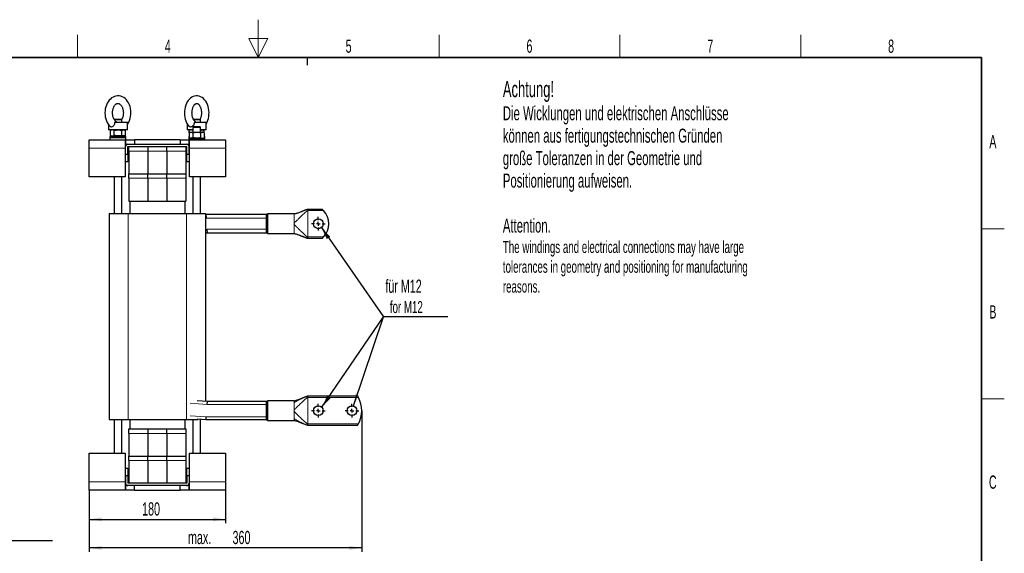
# Model space of a CAD drawing. Header units: millimetres. Extents: x 5 to 418, y 2 to 292.
# Tile 21 of 21: x 154 to 414, y 151 to 292. Entities that reach past the tile are written whole.
import ezdxf

# ---------------------------------------------------------------- set-up
doc = ezdxf.new("R2010")
doc.units = ezdxf.units.MM
doc.layers.add('SLD-0', color=7, linetype='Continuous')
doc.styles.add('SLDTEXTSTYLE0', font='TXT', dxfattribs={"width": 0.605})
doc.dimstyles.new('SLDDIMSTYLE1', dxfattribs={"dimtxt": 3.5, "dimasz": 3.302, "dimexe": 0, "dimexo": 0.0625, "dimgap": 0.875, "dimtad": 1, "dimlfac": 5, "dimrnd": 1e-09, "dimzin": 12, "dimdsep": 46, "dimtxsty": 'SLDTEXTSTYLE0', "dimsah": 1, "dimcen": 0.09, "dimadec": 0, "dimazin": 3, "dimtfac": 1, "dimtofl": 0, "dimtmove": 0, "dimatfit": 3, "dimfxl": 1, "dimfrac": 2, "dimtolj": 1, "dimtzin": 12, "dimarcsym": 0})
doc.dimstyles.new('SLDDIMSTYLE4', dxfattribs={"dimtxt": 0.18, "dimasz": 3.302, "dimexe": 0, "dimexo": 0.0625, "dimgap": 0, "dimtad": 0, "dimtih": 1, "dimtoh": 1, "dimdec": 0, "dimrnd": 1e-09, "dimzin": 0, "dimdsep": 46, "dimtxsty": 'Standard', "dimsah": 1, "dimcen": 0.09, "dimadec": 0, "dimazin": 0, "dimtfac": 3.302, "dimtdec": 0, "dimtofl": 0, "dimtmove": 0, "dimatfit": 3, "dimfxl": 1, "dimfrac": 2, "dimtolj": 1, "dimtzin": 0, "dimarcsym": 0})

# ---------------------------------------------------------------- blocks, each defined once
blk = doc.blocks.new('SW_NOTE_0')
at = {"layer": 'SLD-0', "color": 0}
blk.add_line((30.24, 0), (0, 0), dxfattribs=at)
at = {"layer": 'SLD-0', "color": 0, "attachment_point": 1, "style": 'SLDTEXTSTYLE0'}
for s, insert, char_height in [('M10 Erdung', (0.4, 9.83), 3.5), ('protective earth', (1.59, 4.16), 3.175)]:
    blk.add_mtext(s, dxfattribs=dict(at, insert=insert, char_height=char_height))
blk = doc.blocks.new('_D_4')
at = {"layer": 'SLD-0'}
for p, q in [((172.33, 168.14), (172.33, 159.41)), ((208.33, 168.14), (208.33, 159.41)), ((172.33, 160.41), (208.33, 160.41))]:
    blk.add_line(p, q, dxfattribs=at)
for points in [[(172.33, 160.41), (175.64, 159.91), (175.64, 160.92)], [(208.33, 160.41), (205.03, 160.92), (205.03, 159.91)]]:
    blk.add_solid(points, dxfattribs=at)
at = {"layer": 'SLD-0', "insert": (186.32, 164.92), "char_height": 3.5, "attachment_point": 1, "style": 'SLDTEXTSTYLE0'}
blk.add_mtext('180', dxfattribs=at)
blk = doc.blocks.new('_D_5')
at = {"layer": 'SLD-0', "color": 7}
for p, q in [((244.33, 189.14), (244.33, 151.86)), ((172.33, 168.14), (172.33, 151.86)), ((244.33, 152.86), (172.33, 152.86))]:
    blk.add_line(p, q, dxfattribs=at)
for points in [[(172.33, 152.86), (175.64, 152.35), (175.64, 153.37)], [(244.33, 152.86), (241.03, 153.37), (241.03, 152.35)]]:
    blk.add_solid(points, dxfattribs=at)
at = {"layer": 'SLD-0', "color": 7, "char_height": 3.5, "attachment_point": 1, "style": 'SLDTEXTSTYLE0'}
for s, insert in [('max.', (198.44, 157.37)), ('360', (210.2, 157.37))]:
    blk.add_mtext(s, dxfattribs=dict(at, insert=insert))
blk = doc.blocks.new('SW_NOTE_0_1')
at = {"layer": 'SLD-0', "color": 0}
blk.add_line((17, 0), (0, 0), dxfattribs=at)
blk.add_line((17, 0), (0, 0), dxfattribs=at)
blk.add_line((17, 0), (0, 0), dxfattribs=at)
at = {"layer": 'SLD-0', "color": 0, "attachment_point": 1, "style": 'SLDTEXTSTYLE0'}
for s, insert, char_height in [('für M12', (0.49, 9.82), 3.5), ('for M12', (1.68, 4.15), 3.175)]:
    blk.add_mtext(s, dxfattribs=dict(at, insert=insert, char_height=char_height))
blk = doc.blocks.new('SW_CENTERMARKSYMBOL_0')
at = {"layer": 'SLD-0', "color": 0}
for p, q in [((-1, 0), (-1.8, 0)), ((0, 0), (-0.5, 0)), ((0, 1), (0, 1.8)), ((0, 0), (0, 0.5)), ((0, 0), (0, -0.5)), ((0, 0), (0.5, 0)), ((1, 0), (1.8, 0)), ((0, -1), (0, -1.8))]:
    blk.add_line(p, q, dxfattribs=at)
blk = doc.blocks.new('SW_CENTERMARKSYMBOL_1')
at = {"layer": 'SLD-0', "color": 0}
for p, q in [((-1, 0), (-1.8, 0)), ((0, 0), (-0.5, 0)), ((0, 1), (0, 1.8)), ((0, 0), (0, 0.5)), ((0, 0), (0, -0.5)), ((0, 0), (0.5, 0)), ((1, 0), (1.8, 0)), ((0, -1), (0, -1.8))]:
    blk.add_line(p, q, dxfattribs=at)
blk = doc.blocks.new('SW_CENTERMARKSYMBOL_2')
at = {"layer": 'SLD-0', "color": 0}
for p, q in [((-1, 0), (-1.8, 0)), ((0, 0), (-0.5, 0)), ((0, 1), (0, 1.8)), ((0, 0), (0, 0.5)), ((0, 0), (0, -0.5)), ((0, 0), (0.5, 0)), ((1, 0), (1.8, 0)), ((0, -1), (0, -1.8))]:
    blk.add_line(p, q, dxfattribs=at)

msp = doc.modelspace()

# ---------------------------------------------------------------- linework, layer by layer
at = {"color": 7, "linetype": 'Continuous', "lineweight": 25}
for p, q in [((180.9346, 266.04), (178.9346, 266.04)), ((179.1346, 266.24), (178.9668, 266.0721)), ((182.4346, 265.36), (179.0578, 265.36)), ((179.1346, 266.24), (180.7346, 266.24)), ((179.5399, 265.4649), (179.7103, 265.36)), ((180.9346, 266.04), (180.7346, 266.24)), ((180.9346, 265.36), (180.9346, 266.04)), ((182.4346, 263.36), (182.4346, 265.36)), ((199.9346, 266.24), (199.8559, 266.1612)), ((201.7346, 266.04), (199.9072, 266.04)), ((199.9346, 266.24), (201.5346, 266.24)), ((203.2346, 265.36), (200.0237, 265.36)), ((200.4432, 265.4417), (200.579, 265.36)), ((201.7346, 266.04), (201.5346, 266.24)), ((201.7346, 265.36), (201.7346, 266.04)), ((203.2346, 263.36), (203.2346, 265.36)), ((177.4346, 264.7689), (177.4346, 263.36)), ((181.734, 263.36), (177.4346, 263.36)), ((178.2346, 263.36), (177.9716, 263.2081)), ((177.9716, 261.9118), (177.9716, 263.2081)), ((178.9531, 261.9118), (178.9531, 263.2081)), ((180.9161, 261.9118), (180.9161, 263.2081)), ((181.8976, 263.2081), (181.6346, 263.36)), ((182.4346, 263.36), (181.734, 263.36)), ((181.8976, 261.9118), (181.8976, 263.2081)), ((198.2346, 264.9681), (198.2346, 263.36)), ((199.7346, 263.36), (198.2346, 263.36)), ((199.0346, 263.36), (198.7716, 263.2081)), ((198.7716, 262.6081), (198.7716, 263.2081)), ((199.0346, 262.76), (198.7716, 262.6081)), ((199.0346, 262.76), (199.2624, 262.76)), ((199.2624, 262.76), (200.7346, 262.76)), ((199.9346, 264.24), (199.7346, 264.04)), ((199.7346, 264.04), (199.7346, 262.76)), ((201.7346, 264.04), (199.7346, 264.04)), ((199.9346, 264.24), (201.5346, 264.24)), ((200.7346, 262.76), (202.2069, 262.76)), ((201.7346, 264.04), (201.5346, 264.24)), ((201.7346, 262.76), (201.7346, 264.04)), ((202.651, 263.36), (201.7346, 263.36)), ((202.2069, 262.76), (202.4346, 262.76)), ((202.6976, 263.2081), (202.4346, 263.36)), ((202.6976, 262.6081), (202.4346, 262.76)), ((203.2346, 263.36), (202.651, 263.36)), ((202.6976, 262.6081), (202.6976, 263.2081)), ((172.3346, 258.56), (172.3346, 260.76)), ((172.3346, 260.76), (181.8346, 260.76)), ((178.0346, 261.76), (177.8346, 261.56)), ((177.8346, 261.56), (177.8346, 261.36)), ((182.0346, 261.56), (177.8346, 261.56)), ((177.8346, 261.36), (177.8346, 260.76)), ((177.8346, 261.36), (182.0346, 261.36)), ((177.9716, 261.9118), (178.2346, 261.76)), ((178.0346, 261.76), (181.8346, 261.76)), ((181.6346, 261.76), (181.8976, 261.9118)), ((182.0346, 261.56), (181.8346, 261.76)), ((181.8346, 260.76), (181.8346, 258.56)), ((181.8346, 260.76), (182.0053, 260.76)), ((182.0053, 260.76), (184.3346, 260.76)), ((182.0346, 261.36), (182.0346, 261.56)), ((182.0346, 260.76), (182.0346, 261.36)), ((184.3346, 260.76), (184.3346, 259.56)), ((196.3346, 260.76), (184.3346, 260.76)), ((196.3346, 260.76), (196.3346, 259.56)), ((196.3346, 260.76), (198.6639, 260.76)), ((198.7716, 261.697), (198.6346, 261.56)), ((198.6346, 261.56), (198.6346, 261.36)), ((198.7716, 261.56), (198.6346, 261.56)), ((198.6346, 261.36), (198.6346, 260.96)), ((198.6346, 261.36), (198.7716, 261.36)), ((198.8346, 261.16), (198.6346, 260.96)), ((198.6346, 260.96), (198.6346, 260.76)), ((200.7346, 260.96), (198.6346, 260.96)), ((198.6639, 260.76), (198.8346, 260.76)), ((198.7716, 262.6081), (198.7716, 261.3118)), ((198.7716, 261.3118), (199.0346, 261.16)), ((198.8346, 261.16), (200.7346, 261.16)), ((198.8346, 258.56), (198.8346, 260.76)), ((198.8346, 260.76), (208.3346, 260.76)), ((199.7531, 262.6081), (199.7531, 261.3118)), ((200.7346, 261.16), (202.6346, 261.16)), ((202.8346, 260.96), (200.7346, 260.96)), ((201.7161, 262.6081), (201.7161, 261.3118)), ((202.4346, 261.16), (202.6976, 261.3118)), ((202.8346, 260.96), (202.6346, 261.16)), ((202.6976, 262.6081), (202.6976, 261.3118)), ((202.8346, 261.56), (202.6976, 261.697)), ((202.8346, 261.56), (202.6976, 261.56)), ((202.6976, 261.36), (202.8346, 261.36)), ((202.8346, 261.36), (202.8346, 261.56)), ((202.8346, 260.96), (202.8346, 261.36)), ((202.8346, 260.76), (202.8346, 260.96)), ((208.3346, 260.76), (208.3346, 258.56)), ((172.3346, 250.96), (172.3346, 258.56)), ((181.8346, 259.56), (182.0053, 259.56)), ((181.8346, 258.56), (181.8346, 250.96)), ((181.9346, 256.96), (181.9346, 258.96)), ((182.0053, 259.56), (182.5346, 259.56)), ((182.5346, 259.56), (198.1346, 259.56)), ((182.5346, 258.96), (198.1346, 258.96)), ((182.5346, 256.96), (182.5346, 258.96)), ((182.8346, 257.76), (182.8346, 258.96)), ((182.8346, 257.76), (182.8346, 251.76)), ((187.8346, 258.96), (187.8346, 257.76)), ((187.8346, 257.76), (187.8346, 251.76)), ((192.8346, 257.76), (192.8346, 258.96)), ((192.8346, 257.76), (192.8346, 251.76)), ((197.8346, 258.96), (197.8346, 257.76)), ((197.8346, 257.76), (197.8346, 251.76)), ((198.1346, 259.56), (198.6639, 259.56)), ((198.1346, 256.96), (198.1346, 258.96)), ((198.6639, 259.56), (198.8346, 259.56)), ((198.7346, 256.96), (198.7346, 258.96)), ((198.8346, 250.96), (198.8346, 258.56)), ((208.3346, 258.56), (208.3346, 250.96)), ((181.9346, 254.96), (181.9346, 256.96)), ((181.9346, 256.96), (182.5346, 256.96)), ((182.5346, 254.96), (181.9346, 254.96)), ((182.5346, 256.96), (182.5346, 254.96)), ((198.1346, 256.96), (198.7346, 256.96)), ((198.1346, 254.96), (198.1346, 256.96)), ((198.7346, 254.96), (198.1346, 254.96)), ((198.7346, 256.96), (198.7346, 254.96)), ((181.8346, 250.96), (172.3346, 250.96)), ((178.9346, 250.96), (178.9346, 241.24)), ((180.9346, 241.24), (180.9346, 250.96)), ((182.8346, 251.76), (187.8346, 251.76)), ((182.8346, 250.56), (182.8346, 251.76)), ((182.8346, 250.56), (182.8346, 244.56)), ((187.8346, 251.76), (192.8346, 251.76)), ((187.8346, 250.56), (187.8346, 251.76)), ((187.8346, 250.56), (187.8346, 244.56)), ((192.8346, 251.76), (197.8346, 251.76)), ((192.8346, 250.56), (192.8346, 251.76)), ((192.8346, 250.56), (192.8346, 244.56)), ((197.8346, 251.76), (197.8346, 250.56)), ((197.8346, 250.56), (197.8346, 244.56)), ((208.3346, 250.96), (198.8346, 250.96)), ((199.7346, 250.96), (199.7346, 241.24)), ((201.7346, 241.24), (201.7346, 250.96)), ((182.8346, 244.56), (187.8346, 244.56)), ((183.0746, 244.56), (183.0746, 241.24)), ((187.8346, 244.56), (192.8346, 244.56)), ((192.8346, 244.56), (197.8346, 244.56)), ((197.5946, 244.56), (197.5946, 241.24)), ((233.8843, 242.3432), (230.0346, 242.3432)), ((177.6346, 241.24), (177.6346, 186.84)), ((177.6346, 241.24), (182.6346, 241.24)), ((182.6346, 241.24), (198.0346, 241.24)), ((198.0346, 241.24), (203.0346, 241.24)), ((203.0346, 241.24), (203.0346, 191.6128)), ((203.12, 240.9866), (203.0346, 240.9803)), ((203.12, 240.9866), (203.1933, 239.9893)), ((219.0346, 240.9866), (203.12, 240.9866)), ((219.0346, 239.9893), (219.0346, 237.0971)), ((226.4346, 241.1432), (219.4346, 241.1432)), ((219.4346, 241.1432), (219.4346, 235.9432)), ((203.406, 237.0971), (203.4793, 236.0998)), ((203.4793, 236.0998), (203.0346, 236.0671)), ((219.0346, 236.0998), (203.4793, 236.0998)), ((219.4346, 235.9432), (226.4346, 235.9432)), ((230.0346, 234.7432), (233.8843, 234.7432)), ((243.2502, 192.9368), (230.0346, 192.9368)), ((203.4793, 191.5802), (200.8965, 191.7701)), ((203.4793, 191.5802), (203.4206, 190.7823)), ((219.0346, 191.5802), (203.4793, 191.5802)), ((219.0346, 190.7823), (219.0346, 187.4912)), ((226.4346, 191.7368), (219.4346, 191.7368)), ((219.4346, 191.7368), (219.4346, 186.5368)), ((226.4346, 191.7368), (226.635, 191.7633)), ((203.1787, 187.4912), (203.12, 186.6933)), ((177.6346, 186.84), (182.6346, 186.84)), ((178.9346, 186.84), (178.9346, 177.94)), ((180.9346, 177.94), (180.9346, 186.84)), ((182.6346, 186.84), (198.0346, 186.84)), ((183.0746, 186.84), (183.0746, 184.34)), ((197.5946, 186.84), (197.5946, 184.34)), ((198.0346, 186.84), (201.1258, 186.84)), ((199.7346, 186.84), (199.7346, 177.94)), ((203.12, 186.6933), (200.8965, 186.8568)), ((201.7346, 177.94), (201.7346, 186.7952)), ((219.0346, 186.6933), (203.12, 186.6933)), ((219.4346, 186.5368), (226.4346, 186.5368)), ((226.6358, 186.5092), (226.4346, 186.5368)), ((230.0346, 185.3368), (243.2502, 185.3368)), ((182.8346, 184.34), (183.0746, 184.34)), ((182.8346, 183.14), (182.8346, 184.34)), ((182.8346, 183.14), (182.8346, 177.14)), ((183.0746, 184.34), (197.5946, 184.34)), ((187.8346, 184.34), (187.8346, 183.14)), ((187.8346, 183.14), (187.8346, 177.14)), ((192.8346, 183.14), (192.8346, 184.34)), ((192.8346, 183.14), (192.8346, 177.14)), ((197.5946, 184.34), (197.8346, 184.34)), ((197.8346, 184.34), (197.8346, 183.14)), ((197.8346, 183.14), (197.8346, 177.14)), ((172.3346, 170.34), (172.3346, 177.94)), ((172.3346, 177.94), (181.8346, 177.94)), ((181.8346, 177.94), (181.8346, 170.34)), ((182.8346, 177.14), (187.8346, 177.14)), ((182.8346, 175.94), (182.8346, 177.14)), ((187.8346, 177.14), (192.8346, 177.14)), ((187.8346, 175.94), (187.8346, 177.14)), ((192.8346, 177.14), (197.8346, 177.14)), ((192.8346, 175.94), (192.8346, 177.14)), ((197.8346, 177.14), (197.8346, 175.94)), ((198.8346, 177.94), (208.3346, 177.94)), ((198.8346, 170.34), (198.8346, 177.94)), ((208.3346, 177.94), (208.3346, 170.34)), ((182.8346, 175.94), (182.8346, 169.94)), ((187.8346, 175.94), (187.8346, 169.94)), ((192.8346, 175.94), (192.8346, 169.94)), ((197.8346, 175.94), (197.8346, 169.94)), ((181.9346, 173.94), (182.5346, 173.94)), ((181.9346, 171.94), (181.9346, 173.94)), ((181.9346, 171.94), (181.9346, 169.94)), ((182.5346, 171.94), (181.9346, 171.94)), ((182.5346, 173.94), (182.5346, 171.94)), ((182.5346, 171.94), (182.5346, 169.94)), ((198.1346, 173.94), (198.7346, 173.94)), ((198.1346, 171.94), (198.1346, 173.94)), ((198.7346, 171.94), (198.1346, 171.94)), ((198.1346, 171.94), (198.1346, 169.94)), ((198.7346, 173.94), (198.7346, 171.94)), ((198.7346, 171.94), (198.7346, 169.94)), ((172.3346, 168.14), (172.3346, 170.34)), ((181.8346, 170.34), (181.8346, 168.14)), ((182.0053, 169.34), (181.8346, 169.34)), ((182.5346, 169.34), (182.0053, 169.34)), ((198.1346, 169.94), (182.5346, 169.94)), ((198.1346, 169.34), (182.5346, 169.34)), ((184.3346, 168.14), (184.3346, 169.34)), ((196.3346, 168.14), (196.3346, 169.34)), ((198.6639, 169.34), (198.1346, 169.34)), ((198.8346, 169.34), (198.6639, 169.34)), ((198.8346, 168.14), (198.8346, 170.34)), ((208.3346, 170.34), (208.3346, 168.14)), ((181.8346, 168.14), (172.3346, 168.14)), ((182.0053, 168.14), (181.8346, 168.14)), ((184.3346, 168.14), (182.0053, 168.14)), ((184.3346, 168.14), (196.3346, 168.14)), ((198.6639, 168.14), (196.3346, 168.14)), ((198.8346, 168.14), (198.6639, 168.14)), ((208.3346, 168.14), (198.8346, 168.14))]:
    msp.add_line(p, q, dxfattribs=at)
at = {"color": 7, "linetype": 'Continuous', "lineweight": 18}
for p, q in [((182.0053, 260.76), (182.0053, 259.56)), ((198.6639, 260.76), (198.6639, 259.56)), ((181.8346, 258.56), (172.3346, 258.56)), ((187.8346, 257.76), (182.8346, 257.76)), ((192.8346, 257.76), (187.8346, 257.76)), ((197.8346, 257.76), (192.8346, 257.76)), ((208.3346, 258.56), (198.8346, 258.56)), ((187.8346, 250.56), (182.8346, 250.56)), ((192.8346, 250.56), (187.8346, 250.56)), ((197.8346, 250.56), (192.8346, 250.56)), ((230.0346, 242.0232), (230.0346, 235.0632)), ((230.0346, 242.0232), (234.2248, 242.0232)), ((182.6346, 241.24), (182.6346, 186.84)), ((198.0346, 241.24), (198.0346, 186.84)), ((203.1933, 239.9893), (203.0346, 239.9776)), ((219.0346, 239.9893), (203.1933, 239.9893)), ((203.406, 237.0971), (203.0346, 237.0698)), ((219.0346, 237.0971), (203.406, 237.0971)), ((226.4346, 238.3799), (226.4346, 238.7064)), ((234.2248, 235.0632), (230.0346, 235.0632)), ((230.0346, 192.9368), (230.0346, 192.9184)), ((230.0346, 192.6168), (230.0346, 185.6568)), ((230.0346, 192.6168), (243.4378, 192.6168)), ((203.4206, 190.7823), (199.0296, 191.1051)), ((219.0346, 190.7823), (203.4206, 190.7823)), ((226.4346, 191.2402), (226.4346, 191.3192)), ((203.1787, 187.4912), (199.0296, 187.7962)), ((219.0346, 187.4912), (203.1787, 187.4912)), ((226.4346, 188.9735), (226.4346, 189.3)), ((226.4346, 186.9543), (226.4346, 187.0333)), ((243.4378, 185.6568), (230.0346, 185.6568)), ((230.0346, 185.3551), (230.0346, 185.3368)), ((187.8346, 183.14), (182.8346, 183.14)), ((192.8346, 183.14), (187.8346, 183.14)), ((197.8346, 183.14), (192.8346, 183.14)), ((187.8346, 175.94), (182.8346, 175.94)), ((192.8346, 175.94), (187.8346, 175.94)), ((197.8346, 175.94), (192.8346, 175.94)), ((172.3346, 170.34), (181.8346, 170.34)), ((182.0053, 168.14), (182.0053, 169.34)), ((198.6639, 168.14), (198.6639, 169.34)), ((198.8346, 170.34), (208.3346, 170.34))]:
    msp.add_line(p, q, dxfattribs=at)
at = {"color": 7, "linetype": 'Continuous', "lineweight": 25, "flags": 128}
for points in [[(182.4346, 264.7705), (182.5769, 264.9697), (182.8175, 265.401), (183.0174, 265.8683), (183.1736, 266.3641), (183.2841, 266.8807), (183.3477, 267.4108), (183.3639, 267.9472), (183.3322, 268.483), (183.2529, 269.0111), (183.1263, 269.5246), (182.9531, 270.0167), (182.7344, 270.4805), (182.4719, 270.9086), (182.1683, 271.2933), (181.828, 271.627), (181.4571, 271.9027), (181.0634, 272.1154), (180.6549, 272.2622), (180.2398, 272.3426), (179.8248, 272.3577), (179.4157, 272.3095), (179.0179, 272.2004), (178.6356, 272.0326), (178.2722, 271.8081), (177.9313, 271.5286), (177.6172, 271.1965), (177.3344, 270.8154), (177.0877, 270.3905), (176.881, 269.9285), (176.7176, 269.4367), (176.5997, 268.923), (176.5285, 268.3946), (176.5048, 267.8587), (176.5288, 267.3223), (176.6005, 266.7925), (176.7196, 266.2762), (176.8854, 265.7802), (177.0969, 265.3115), (177.3526, 264.8771), (177.6498, 264.485), (177.8734, 264.2563), (177.8734, 264.2563)], [(203.2346, 264.961), (203.2616, 265.0018), (203.4857, 265.4376), (203.6707, 265.9087), (203.8138, 266.4068), (203.9136, 266.9242), (203.9695, 267.454), (203.981, 267.9891), (203.948, 268.523), (203.8707, 269.0487), (203.7491, 269.5596), (203.5838, 270.0494), (203.3752, 270.5113), (203.124, 270.9385), (202.8321, 271.3228), (202.5035, 271.6556), (202.1444, 271.929), (201.7632, 272.1369), (201.369, 272.2767), (200.9704, 272.3486), (200.5743, 272.3547), (200.186, 272.2979), (199.8108, 272.1811), (199.4516, 272.0067), (199.1111, 271.7764), (198.7922, 271.4911), (198.4988, 271.1528), (198.2355, 270.7652), (198.0072, 270.3339), (197.8176, 269.8664), (197.6696, 269.3711), (197.5648, 268.8554), (197.5039, 268.3267), (197.4873, 267.7918), (197.5152, 267.2575), (197.5876, 266.7305), (197.7041, 266.2176), (197.8644, 265.7251), (198.0682, 265.2596), (198.3146, 264.8281), (198.6019, 264.4385), (198.7444, 264.2896), (198.7444, 264.2896)]]:
    msp.add_lwpolyline(points, dxfattribs=at)
at = {"color": 7, "linetype": 'Continuous', "lineweight": 25}
for centre in [(232.8346, 238.5432), (232.8346, 189.1368), (241.7346, 189.1368)]:
    msp.add_circle(centre, 1.3, dxfattribs=at)
for centre, radius, start, end in [((182.5346, 258.96), 0.6, 90, 180), ((198.1346, 258.96), 0.6, 0, 90), ((230.6346, 238.5432), 5, 315.893042, 44.106958), ((237.1346, 189.1368), 7.2, 331.096665, 28.903335), ((182.5346, 169.94), 0.6, 180, 270), ((198.1346, 169.94), 0.6, 270, 0)]:
    msp.add_arc(centre, radius, start, end, dxfattribs=at)
for points, knots in [([(179.5434, 265.4704), (179.4879, 265.5049), (179.3721, 265.577), (179.1886, 265.7532), (179.0099, 265.9843), (178.8498, 266.2619), (178.7142, 266.5799), (178.6083, 266.9314), (178.5364, 267.3079), (178.5015, 267.6995), (178.5052, 268.0958), (178.5474, 268.4857), (178.6261, 268.8584), (178.738, 269.2035), (178.8777, 269.5122), (179.0387, 269.777), (179.213, 269.9926), (179.3922, 270.1568), (179.569, 270.2708), (179.74, 270.3391), (179.9106, 270.3669), (180.0793, 270.3524), (180.2574, 270.2919), (180.4321, 270.1898), (180.6112, 270.039), (180.7893, 269.8345), (180.9575, 269.5751), (181.1037, 269.2727), (181.2222, 268.9337), (181.3082, 268.5662), (181.3583, 268.1795), (181.3702, 267.7838), (181.3434, 267.39), (181.2792, 267.0089), (181.1798, 266.6523), (181.0546, 266.332), (180.9533, 266.1552), (180.9045, 266.0701)], [0, 0, 0, 0, 0.02716669, 0.05669357, 0.08515811, 0.11325464, 0.14130169, 0.16940729, 0.19762239, 0.22593212, 0.25428859, 0.28262702, 0.31086206, 0.33893915, 0.36682913, 0.39455155, 0.42221341, 0.4499825, 0.47826817, 0.50784696, 0.54013619, 0.57736403, 0.60816764, 0.63643323, 0.6634647, 0.69220365, 0.7203901, 0.74844303, 0.77651355, 0.80468355, 0.83295956, 0.8613042, 0.88965914, 0.91794329, 0.9460894, 0.97405588, 1, 1, 1, 1]), ([(200.4471, 265.4482), (200.4453, 265.4492), (200.4008, 265.4729), (200.2978, 265.5497), (200.139, 265.7083), (199.9782, 265.9275), (199.8308, 266.1938), (199.7028, 266.5033), (199.6001, 266.8489), (199.5273, 267.2223), (199.4878, 267.6139), (199.4836, 268.013), (199.515, 268.4082), (199.5807, 268.7884), (199.6776, 269.1428), (199.8008, 269.4617), (199.944, 269.7369), (200.0991, 269.9623), (200.2571, 270.1346), (200.4083, 270.2541), (200.5456, 270.3262), (200.6684, 270.3601), (200.779, 270.3629), (200.9004, 270.3353), (201.0371, 270.269), (201.1876, 270.157), (201.3473, 269.9911), (201.5068, 269.7675), (201.6525, 269.4964), (201.7782, 269.1829), (201.878, 268.8341), (201.9476, 268.4583), (201.9835, 268.0655), (201.9841, 267.6662), (201.949, 267.2722), (201.8802, 266.8934), (201.7794, 266.545), (201.6871, 266.2985), (201.6254, 266.1857), (201.6125, 266.1621)], [0, 0, 0, 0, 0.00114226, 0.02809546, 0.05672026, 0.08447866, 0.11207803, 0.13974715, 0.16761662, 0.19570148, 0.22395687, 0.25230993, 0.28067582, 0.30894071, 0.33701888, 0.36484429, 0.39238563, 0.41967997, 0.44689201, 0.4742829, 0.50248043, 0.5327819, 0.56805318, 0.60072958, 0.6292877, 0.65608455, 0.68455614, 0.71227392, 0.73987722, 0.76756323, 0.79545536, 0.82356033, 0.85182932, 0.88018768, 0.90854994, 0.93679937, 0.96485436, 0.9926514, 1, 1, 1, 1]), ([(179.0578, 265.36), (179.059, 265.1888), (179.0611, 264.9032), (178.9021, 264.5361), (178.6886, 264.295), (178.4355, 264.148), (178.1879, 264.1041), (177.9922, 264.1394), (177.9085, 264.2281), (177.8778, 264.2607)], [0, 0, 0, 0, 0.21563078, 0.35960679, 0.50401143, 0.64053807, 0.77860952, 0.91872062, 1, 1, 1, 1]), ([(200.0237, 265.36), (200.025, 265.1887), (200.0272, 264.9032), (199.8641, 264.5361), (199.6436, 264.2949), (199.3799, 264.1483), (199.1175, 264.1033), (198.8933, 264.1451), (198.7905, 264.2465), (198.7455, 264.2908)], [0, 0, 0, 0, 0.20984585, 0.34995929, 0.49048985, 0.62335377, 0.75772105, 0.89407326, 1, 1, 1, 1]), ([(178.4624, 263.36), (178.4508, 263.3598), (178.3627, 263.3584), (178.1966, 263.3252), (178.0471, 263.2474), (177.9716, 263.2081)], [0, 0, 0, 0, 0.07008803, 0.5307834, 1, 1, 1, 1]), ([(178.9531, 263.2081), (178.8734, 263.2506), (178.7126, 263.3362), (178.5463, 263.352), (178.4624, 263.36)], [0, 0, 0, 0, 0.49545796, 1, 1, 1, 1]), ([(178.9531, 263.2081), (179.0266, 263.2286), (179.3463, 263.318), (179.6786, 263.3417), (179.9346, 263.36)], [0, 0, 0, 0, 0.22970824, 1, 1, 1, 1]), ([(179.9346, 263.36), (180.0165, 263.3581), (180.3487, 263.3504), (180.6723, 263.2692), (180.9161, 263.2081)], [0, 0, 0, 0, 0.24657943, 1, 1, 1, 1]), ([(180.9161, 263.2081), (180.9958, 263.2506), (181.1567, 263.3362), (181.323, 263.352), (181.4069, 263.36)], [0, 0, 0, 0, 0.495457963, 1, 1, 1, 1]), ([(181.4069, 263.36), (181.4185, 263.3598), (181.5066, 263.3584), (181.6727, 263.3252), (181.8222, 263.2474), (181.8976, 263.2081)], [0, 0, 0, 0, 0.07008803, 0.5307834, 1, 1, 1, 1]), ([(199.2624, 263.36), (199.2508, 263.3598), (199.1627, 263.3584), (198.9966, 263.3252), (198.8471, 263.2474), (198.7716, 263.2081)], [0, 0, 0, 0, 0.07008803, 0.5307834, 1, 1, 1, 1]), ([(198.7716, 262.6081), (198.8513, 262.6494), (198.9715, 262.7116), (199.1366, 262.7535), (199.2204, 262.7578), (199.2624, 262.76)], [0, 0, 0, 0, 0.49525132, 0.7468182, 1, 1, 1, 1]), ([(199.7531, 263.2081), (199.6734, 263.2506), (199.5126, 263.3362), (199.3463, 263.352), (199.2624, 263.36)], [0, 0, 0, 0, 0.49545796, 1, 1, 1, 1]), ([(199.2624, 262.76), (199.274, 262.7598), (199.3621, 262.7584), (199.5282, 262.7252), (199.6777, 262.6474), (199.7531, 262.6081)], [0, 0, 0, 0, 0.07008803, 0.5307834, 1, 1, 1, 1]), ([(199.7531, 262.6081), (199.997, 262.6692), (200.3206, 262.7504), (200.6527, 262.7581), (200.7346, 262.76)], [0, 0, 0, 0, 0.75342057, 1, 1, 1, 1]), ([(200.7346, 262.76), (200.9906, 262.7417), (201.323, 262.718), (201.6427, 262.6286), (201.7161, 262.6081)], [0, 0, 0, 0, 0.77029176, 1, 1, 1, 1]), ([(201.7161, 263.2081), (201.7958, 263.2506), (201.9567, 263.3362), (202.123, 263.352), (202.2069, 263.36)], [0, 0, 0, 0, 0.495457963, 1, 1, 1, 1]), ([(202.2069, 262.76), (202.1952, 262.7598), (202.1072, 262.7584), (201.9411, 262.7252), (201.7916, 262.6474), (201.7161, 262.6081)], [0, 0, 0, 0, 0.07008803, 0.5307834, 1, 1, 1, 1]), ([(202.2069, 263.36), (202.2185, 263.3598), (202.3066, 263.3584), (202.4727, 263.3252), (202.6222, 263.2474), (202.6976, 263.2081)], [0, 0, 0, 0, 0.07008803, 0.5307834, 1, 1, 1, 1]), ([(202.6976, 262.6081), (202.6179, 262.6506), (202.4571, 262.7362), (202.2908, 262.752), (202.2069, 262.76)], [0, 0, 0, 0, 0.49545796, 1, 1, 1, 1]), ([(177.9716, 261.9118), (178.0513, 261.8694), (178.2122, 261.7837), (178.3785, 261.7679), (178.4624, 261.76)], [0, 0, 0, 0, 0.49545796, 1, 1, 1, 1]), ([(178.4624, 261.76), (178.474, 261.7601), (178.5621, 261.7615), (178.7282, 261.7947), (178.8777, 261.8725), (178.9531, 261.9118)], [0, 0, 0, 0, 0.07008803, 0.5307834, 1, 1, 1, 1]), ([(179.9346, 261.76), (179.6786, 261.7782), (179.3463, 261.8019), (179.0266, 261.8913), (178.9531, 261.9118)], [0, 0, 0, 0, 0.77029176, 1, 1, 1, 1]), ([(180.9161, 261.9118), (180.6723, 261.8507), (180.3487, 261.7696), (180.0165, 261.7619), (179.9346, 261.76)], [0, 0, 0, 0, 0.75342057, 1, 1, 1, 1]), ([(181.4069, 261.76), (181.3952, 261.7601), (181.3072, 261.7615), (181.1411, 261.7947), (180.9916, 261.8725), (180.9161, 261.9118)], [0, 0, 0, 0, 0.07008803, 0.5307834, 1, 1, 1, 1]), ([(181.8976, 261.9118), (181.8179, 261.8705), (181.6978, 261.8083), (181.5327, 261.7664), (181.4489, 261.7621), (181.4069, 261.76)], [0, 0, 0, 0, 0.49525132, 0.7468182, 1, 1, 1, 1]), ([(199.2624, 261.16), (199.2508, 261.1601), (199.1627, 261.1615), (198.9966, 261.1947), (198.8471, 261.2725), (198.7716, 261.3118)], [0, 0, 0, 0, 0.07008803, 0.5307834, 1, 1, 1, 1]), ([(199.7531, 261.3118), (199.6734, 261.2694), (199.5126, 261.1837), (199.3463, 261.1679), (199.2624, 261.16)], [0, 0, 0, 0, 0.495457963, 1, 1, 1, 1]), ([(200.7346, 261.16), (200.6527, 261.1619), (200.3206, 261.1696), (199.997, 261.2507), (199.7531, 261.3118)], [0, 0, 0, 0, 0.24657943, 1, 1, 1, 1]), ([(201.7161, 261.3118), (201.6427, 261.2913), (201.323, 261.2019), (200.9906, 261.1782), (200.7346, 261.16)], [0, 0, 0, 0, 0.22970824, 1, 1, 1, 1]), ([(201.7161, 261.3118), (201.7958, 261.2694), (201.9567, 261.1837), (202.123, 261.1679), (202.2069, 261.16)], [0, 0, 0, 0, 0.49545796, 1, 1, 1, 1]), ([(202.2069, 261.16), (202.2185, 261.1601), (202.3066, 261.1615), (202.4727, 261.1947), (202.6222, 261.2725), (202.6976, 261.3118)], [0, 0, 0, 0, 0.07008803, 0.5307834, 1, 1, 1, 1]), ([(230.0346, 242.3432), (230.0188, 242.3419), (229.9315, 242.3347), (229.7872, 242.287), (229.5492, 242.2117), (229.3105, 242.1224), (229.1067, 242.0443), (228.8332, 241.937), (228.5053, 241.8047), (228.0518, 241.6216), (227.5768, 241.4338), (227.1217, 241.2741), (226.7328, 241.1647), (226.5298, 241.1446), (226.4346, 241.1351)], [0, 0, 0, 0, 0.01073717, 0.05908789, 0.12234954, 0.21929324, 0.28013485, 0.31410548, 0.45868151, 0.56776649, 0.7058208, 0.86022232, 0.93447485, 1, 1, 1, 1]), ([(234.2248, 242.0232), (234.1753, 242.073), (234.0884, 242.1605), (233.9823, 242.2575), (233.9198, 242.3127), (233.889, 242.3391), (233.8857, 242.342), (233.8843, 242.3432)], [0, 0, 0, 0, 0.338954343, 0.595066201, 0.767191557, 0.899905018, 1, 1, 1, 1]), ([(219.4346, 240.9432), (219.3677, 240.9487), (219.2329, 240.9599), (219.1011, 240.9777), (219.0346, 240.9866)], [0, 0, 0, 0, 0.496336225, 1, 1, 1, 1]), ([(219.0346, 240.9866), (219.0346, 240.9859), (219.0346, 240.985), (219.0346, 240.9791), (219.0346, 240.9711), (219.0346, 240.9596), (219.0346, 240.9448), (219.0346, 240.9278), (219.0346, 240.9075), (219.0346, 240.8841), (219.0346, 240.865), (219.0346, 240.8443), (219.0346, 240.8223), (219.0346, 240.7987), (219.0346, 240.7737), (219.0346, 240.7473), (219.0346, 240.7105), (219.0346, 240.6712), (219.0346, 240.6087), (219.0346, 240.553), (219.0346, 240.4707), (219.0346, 240.409), (219.0346, 240.3323), (219.0346, 240.28), (219.0346, 240.2256), (219.0346, 240.1735), (219.0346, 240.1146), (219.0346, 240.065), (219.0346, 240.0349), (219.0346, 240.0146), (219.0346, 239.9994), (219.0346, 239.9893)], [0, 0, 0, 0, 0.0528715, 0.07931291, 0.10621223, 0.15908373, 0.18552514, 0.21242483, 0.26526107, 0.29168484, 0.31856669, 0.34493827, 0.37135505, 0.39774923, 0.42460094, 0.4509384, 0.477321, 0.5304864, 0.55678896, 0.63619719, 0.66246786, 0.74177986, 0.76802514, 0.82077639, 0.84729496, 0.87563692, 0.92293659, 0.96121427, 0.97089839, 0.98057122, 1, 1, 1, 1]), ([(219.0346, 237.0971), (219.0346, 237.0419), (219.0346, 236.9316), (219.0346, 236.7707), (219.0346, 236.6188), (219.0346, 236.4801), (219.0346, 236.3584), (219.0346, 236.2568), (219.0346, 236.1788), (219.0346, 236.1149), (219.0346, 236.1054), (219.0346, 236.0998)], [0, 0, 0, 0, 0.10551489, 0.21101206, 0.31650867, 0.42200449, 0.52749937, 0.63299328, 0.73848629, 0.84397855, 1, 1, 1, 1]), ([(219.0346, 236.0998), (219.1011, 236.1087), (219.2329, 236.1264), (219.3677, 236.1376), (219.4346, 236.1432)], [0, 0, 0, 0, 0.50366378, 1, 1, 1, 1]), ([(226.4346, 235.9512), (226.557, 235.9369), (226.8085, 235.9074), (227.1867, 235.7888), (227.5405, 235.6643), (227.8386, 235.5488), (228.0618, 235.4601), (228.2513, 235.384), (228.4474, 235.3048), (228.6793, 235.2112), (228.9358, 235.109), (229.2298, 234.9947), (229.5221, 234.8866), (229.7614, 234.8039), (229.9206, 234.7607), (229.9908, 234.746), (230.0216, 234.744), (230.0346, 234.7432)], [0, 0, 0, 0, 0.0847494, 0.17422022, 0.2916462, 0.36964787, 0.42115829, 0.47808088, 0.53301659, 0.59314354, 0.68348846, 0.77079385, 0.86441984, 0.94843132, 0.97984963, 0.99148726, 1, 1, 1, 1]), ([(233.8843, 234.7432), (233.8867, 234.7453), (233.8917, 234.7495), (233.9318, 234.7841), (234.0055, 234.8496), (234.1106, 234.9475), (234.1886, 235.0265), (234.2248, 235.0632)], [0, 0, 0, 0, 0.13233898, 0.26383538, 0.46275839, 0.7506419, 1, 1, 1, 1]), ([(230.0346, 192.9368), (230.0205, 192.9357), (229.9436, 192.9299), (229.814, 192.889), (229.5962, 192.8215), (229.3673, 192.7373), (229.1632, 192.6598), (228.9049, 192.5591), (228.5919, 192.4336), (228.1823, 192.2678), (227.7455, 192.0926), (227.3167, 191.9331), (226.9353, 191.8108), (226.7328, 191.7699), (226.6352, 191.7502)], [0, 0, 0, 0, 0.0102717, 0.05566071, 0.11605902, 0.21354349, 0.2821972, 0.32229945, 0.46408622, 0.57443168, 0.70768888, 0.85727085, 0.93118766, 1, 1, 1, 1]), ([(243.4378, 192.6168), (243.411, 192.6645), (243.3613, 192.7531), (243.301, 192.8541), (243.2635, 192.9154), (243.251, 192.9355), (243.2503, 192.9366), (243.2502, 192.9368)], [0, 0, 0, 0, 0.30224988, 0.56074622, 0.75738877, 0.95488413, 1, 1, 1, 1]), ([(219.4346, 191.5367), (219.3679, 191.5436), (219.2338, 191.5573), (219.1012, 191.5725), (219.0346, 191.5802)], [0, 0, 0, 0, 0.49821441, 1, 1, 1, 1]), ([(219.0346, 191.5802), (219.0346, 191.58), (219.0346, 191.5798), (219.0346, 191.5776), (219.0346, 191.5742), (219.0346, 191.5678), (219.0346, 191.5586), (219.0346, 191.5468), (219.0346, 191.5332), (219.0346, 191.5169), (219.0346, 191.4982), (219.0346, 191.4829), (219.0346, 191.4663), (219.0346, 191.4487), (219.0346, 191.4298), (219.0346, 191.4098), (219.0346, 191.3888), (219.0346, 191.3593), (219.0346, 191.3279), (219.0346, 191.2779), (219.0346, 191.2333), (219.0346, 191.1769), (219.0346, 191.1379), (219.0346, 191.0977), (219.0346, 191.0568), (219.0346, 191.0149), (219.0346, 190.9676), (219.0346, 190.9258), (219.0346, 190.8707), (219.0346, 190.8227), (219.0346, 190.7905), (219.0346, 190.7823)], [0, 0, 0, 0, 0.0264405, 0.052881, 0.0793215, 0.1062199, 0.1590896, 0.1855301, 0.21242886, 0.26526329, 0.29168617, 0.3185671, 0.34493777, 0.37135364, 0.39774692, 0.42459771, 0.45093428, 0.47731597, 0.53047955, 0.55678121, 0.63618672, 0.66245649, 0.71525694, 0.74180024, 0.76804463, 0.82079406, 0.84731173, 0.88514071, 0.9229697, 0.98038336, 1, 1, 1, 1]), ([(219.0346, 187.4912), (219.0346, 187.4471), (219.0346, 187.3588), (219.0346, 187.2301), (219.0346, 187.1086), (219.0346, 186.9976), (219.0346, 186.9002), (219.0346, 186.819), (219.0346, 186.7566), (219.0346, 186.7054), (219.0346, 186.6979), (219.0346, 186.6933)], [0, 0, 0, 0, 0.10551489, 0.21101206, 0.31650867, 0.42200449, 0.52749937, 0.63299328, 0.73848629, 0.84397855, 1, 1, 1, 1]), ([(219.0346, 186.6933), (219.1012, 186.701), (219.2338, 186.7162), (219.3679, 186.7299), (219.4346, 186.7368)], [0, 0, 0, 0, 0.50178559, 1, 1, 1, 1]), ([(226.6352, 186.5233), (226.7688, 186.4943), (227.0751, 186.4279), (227.4557, 186.2882), (227.7678, 186.17), (227.9845, 186.0845), (228.167, 186.0116), (228.349, 185.9382), (228.5418, 185.8604), (228.7721, 185.7678), (229.1188, 185.6306), (229.4819, 185.493), (229.7922, 185.3882), (229.9335, 185.3513), (229.9957, 185.339), (230.023, 185.3374), (230.0346, 185.3368)], [0, 0, 0, 0, 0.09436659, 0.2163762, 0.30237304, 0.35621484, 0.41169729, 0.46956718, 0.52631103, 0.59363135, 0.69243848, 0.87209948, 0.95146377, 0.98084903, 0.99181666, 1, 1, 1, 1]), ([(243.2502, 185.3368), (243.252, 185.3396), (243.2555, 185.3453), (243.2824, 185.3889), (243.3222, 185.4549), (243.376, 185.5463), (243.4164, 185.6185), (243.4378, 185.6568)], [0, 0, 0, 0, 0.17752468, 0.35461727, 0.54264912, 0.75775411, 1, 1, 1, 1])]:
    msp.add_open_spline(points, degree=3, knots=knots, dxfattribs=at)
at = {"color": 7, "linetype": 'Continuous', "lineweight": 18}
for points, knots in [([(230.0346, 242.3432), (230.0239, 242.3425), (229.9989, 242.3409), (229.9476, 242.3297), (229.843, 242.2998), (229.6006, 242.2104), (229.2274, 242.055), (228.7374, 241.8477), (228.1773, 241.6166), (227.5769, 241.3946), (226.9892, 241.2015), (226.6056, 241.1612), (226.4346, 241.1432)], [0, 0, 0, 0, 0.006916, 0.01612677, 0.03539781, 0.08369365, 0.20723903, 0.3467645, 0.50148038, 0.68896177, 0.86133254, 1, 1, 1, 1]), ([(230.0346, 242.0232), (230.0239, 242.0218), (229.9986, 242.0185), (229.9471, 241.9954), (229.8414, 241.9335), (229.5966, 241.7461), (229.2205, 241.4118), (228.7275, 240.9451), (228.1646, 240.3946), (227.5632, 239.7993), (226.9787, 239.2182), (226.6024, 238.8643), (226.4346, 238.7064)], [0, 0, 0, 0, 0.00657801, 0.01543199, 0.0341435, 0.08149863, 0.2037017, 0.34256699, 0.49727459, 0.6856842, 0.85981671, 1, 1, 1, 1]), ([(226.4346, 238.3799), (226.5938, 238.2303), (226.9503, 237.8955), (227.5053, 237.3445), (228.1106, 236.7451), (228.6887, 236.1786), (229.1957, 235.697), (229.5845, 235.3525), (229.8379, 235.1512), (229.9685, 235.0798), (230.012, 235.0651), (230.0277, 235.0638), (230.0346, 235.0632)], [0, 0, 0, 0, 0.13293368, 0.29760562, 0.47693256, 0.65357743, 0.79300559, 0.9051314, 0.97216146, 0.99048267, 0.99574901, 1, 1, 1, 1]), ([(226.4346, 235.9432), (226.5969, 235.9268), (226.9603, 235.8902), (227.5188, 235.7114), (228.1237, 235.4915), (228.6989, 235.2549), (229.2028, 235.0418), (229.5882, 234.8808), (229.8385, 234.7879), (229.9723, 234.7492), (230.0168, 234.7449), (230.0346, 234.7432)], [0, 0, 0, 0, 0.131521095, 0.294481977, 0.472820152, 0.649402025, 0.789478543, 0.902770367, 0.971115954, 0.988375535, 1, 1, 1, 1]), ([(230.0346, 192.9368), (230.0278, 192.9365), (230.0123, 192.9359), (229.9881, 192.9325), (229.9425, 192.924), (229.8399, 192.8974), (229.682, 192.845), (229.4711, 192.7664), (229.1544, 192.6389), (228.7286, 192.454), (228.2209, 192.2182), (227.718, 191.971), (227.2504, 191.7259), (226.8281, 191.4925), (226.5568, 191.3185), (226.4346, 191.2402)], [0, 0, 0, 0, 0.00368085, 0.00831822, 0.01401495, 0.03174685, 0.07786722, 0.13303963, 0.19930796, 0.33860371, 0.49435509, 0.63733658, 0.77496564, 0.89863645, 1, 1, 1, 1]), ([(230.0346, 192.6168), (230.0299, 192.6165), (230.0194, 192.616), (230.0037, 192.6125), (229.9754, 192.6039), (229.9149, 192.5762), (229.8143, 192.5139), (229.6728, 192.4102), (229.4213, 192.2061), (229.0606, 191.8841), (228.6253, 191.4738), (228.19, 191.0511), (227.7836, 190.6501), (227.401, 190.2684), (227.0509, 189.9176), (226.7446, 189.6101), (226.5329, 189.3983), (226.4346, 189.3)], [0, 0, 0, 0, 0.00205502, 0.00456987, 0.00765307, 0.01737725, 0.04342875, 0.0855948, 0.13938788, 0.27404256, 0.43160423, 0.55484638, 0.67586467, 0.78881805, 0.86868464, 0.93900763, 1, 1, 1, 1]), ([(226.4346, 188.9735), (226.5615, 188.8465), (226.8402, 188.5676), (227.232, 188.1741), (227.6654, 187.7409), (228.1207, 187.29), (228.6024, 186.8214), (229.0605, 186.3894), (229.4216, 186.0675), (229.6725, 185.8632), (229.8209, 185.7556), (229.9248, 185.6897), (229.9954, 185.6627), (230.0207, 185.6574), (230.0303, 185.657), (230.0346, 185.6568)], [0, 0, 0, 0, 0.07905473, 0.17359496, 0.28243457, 0.42308021, 0.56830804, 0.72591451, 0.86060748, 0.91441586, 0.95659389, 0.98780815, 0.9958332, 0.99810906, 1, 1, 1, 1]), ([(230.0346, 185.3368), (230.0278, 185.337), (230.0123, 185.3376), (229.9881, 185.341), (229.9425, 185.3495), (229.8399, 185.3761), (229.682, 185.4285), (229.4711, 185.5071), (229.1544, 185.6346), (228.7286, 185.8195), (228.2209, 186.0553), (227.718, 186.3025), (227.2504, 186.5476), (226.8281, 186.781), (226.5568, 186.955), (226.4346, 187.0333)], [0, 0, 0, 0, 0.003680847, 0.008318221, 0.014014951, 0.031746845, 0.07786722, 0.133039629, 0.199307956, 0.338603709, 0.494355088, 0.637336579, 0.77496564, 0.898636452, 1, 1, 1, 1])]:
    msp.add_open_spline(points, degree=3, knots=knots, dxfattribs=at)
for points in [[(230.0346, 242.3432), (230.0346, 242.3384), (230.0346, 242.3287), (230.0346, 242.2547), (230.0346, 242.149), (230.0346, 242.0651), (230.0346, 242.0232)], [(226.4346, 238.7064), (226.4346, 238.8689), (226.4346, 239.1939), (226.4346, 239.6567), (226.4346, 240.0805), (226.4346, 240.4497), (226.4346, 240.7518), (226.4346, 240.9738), (226.4346, 241.1164), (226.4346, 241.1343), (226.4346, 241.1432)], [(226.4346, 235.9432), (226.4346, 235.9521), (226.4346, 235.9699), (226.4346, 236.1125), (226.4346, 236.3346), (226.4346, 236.6367), (226.4346, 237.0058), (226.4346, 237.4296), (226.4346, 237.8925), (226.4346, 238.2174), (226.4346, 238.3799)], [(230.0346, 235.0632), (230.0346, 235.0212), (230.0346, 234.9374), (230.0346, 234.8316), (230.0346, 234.7576), (230.0346, 234.748), (230.0346, 234.7432)], [(230.0346, 192.9184), (230.0346, 192.9047), (230.0346, 192.8773), (230.0346, 192.8041), (230.0346, 192.7153), (230.0346, 192.6496), (230.0346, 192.6168)], [(226.4346, 191.3192), (226.4346, 191.4399), (226.4346, 191.6813), (226.4346, 191.7183), (226.4346, 191.7368)], [(226.4346, 189.3), (226.4346, 189.4896), (226.4346, 189.8687), (226.4346, 190.3981), (226.4346, 190.8747), (226.4346, 191.1184), (226.4346, 191.2402)], [(226.4346, 187.0333), (226.4346, 187.1552), (226.4346, 187.3988), (226.4346, 187.8754), (226.4346, 188.4048), (226.4346, 188.7839), (226.4346, 188.9735)], [(226.4346, 186.5368), (226.4346, 186.5552), (226.4346, 186.5922), (226.4346, 186.8336), (226.4346, 186.9543)], [(230.0346, 185.6568), (230.0346, 185.6239), (230.0346, 185.5582), (230.0346, 185.4694), (230.0346, 185.3962), (230.0346, 185.3688), (230.0346, 185.3551)]]:
    msp.add_open_spline(points, degree=3, dxfattribs=at)
at = {"layer": 'SLD-0', "lineweight": 18}
for p, q in [((217, 292.5), (217, 282.5)), ((169.25, 282.5), (169.25, 288.5)), ((219.5, 287.5), (214.5, 287.5)), ((214.5, 287.5), (217, 282.5)), ((217, 282.5), (219.5, 287.5)), ((264.75, 282.5), (264.75, 288.5)), ((312.5, 282.5), (312.5, 288.5)), ((360.25, 282.5), (360.25, 288.5)), ((408, 237.25), (414, 237.25)), ((408, 192.25), (414, 192.25))]:
    msp.add_line(p, q, dxfattribs=at)
at = {"layer": 'SLD-0', "lineweight": 35}
for p, q in [((408, 282.5), (26, 282.5)), ((408, 12), (408, 282.5))]:
    msp.add_line(p, q, dxfattribs=at)
at = {"layer": 'SLD-0'}
msp.add_line((230, 280.5), (230, 282.5), dxfattribs=at)
msp.add_line((230, 280.5), (230, 282.5), dxfattribs=at)

# ---------------------------------------------------------------- block references
for name, p in [('SW_CENTERMARKSYMBOL_0', (232.8346, 238.5432)), ('SW_NOTE_0_1', (250.0578, 213.9781)), ('SW_CENTERMARKSYMBOL_1', (232.8346, 189.1368)), ('SW_CENTERMARKSYMBOL_2', (241.7346, 189.1368))]:
    msp.add_blockref(name, p, dxfattribs=at)
at = {"layer": 'SLD-0', "color": 7}
msp.add_blockref('SW_NOTE_0', (132.4108, 154.7489), dxfattribs=at)

# ---------------------------------------------------------------- texts
at = {"layer": 'SLD-0', "style": 'SLDTEXTSTYLE0'}
for s, insert, char_height, attachment_point in [('4', (193.1027, 287.243), 3.5, 2), ('5', (240.8527, 287.243), 3.5, 2), ('6', (288.6027, 287.243), 3.5, 2), ('7', (336.3527, 287.243), 3.5, 2), ('8', (384.1027, 287.243), 3.5, 2), ('Achtung!', (281.5766, 276.2487), 4.23333, 1), ('Die Wicklungen und elektrischen Anschlüsse', (281.5766, 269.6277), 3.704167, 1), ('können aus fertigungstechnischen Gründen', (281.5766, 263.6888), 3.704167, 1), ('A', (410.9816, 262.0011), 3.5, 2), ('große Toleranzen in der Geometrie und', (281.5766, 257.7499), 3.704167, 1), ('Positionierung aufweisen.', (281.5766, 251.811), 3.704167, 1), ('Attention.', (281.5766, 239.9183), 3.70417, 1), ('The windings and electrical connections may have large', (281.5766, 234.005), 3.175, 1), ('tolerances in geometry and positioning for manufacturing', (281.5766, 228.7716), 3.175, 1), ('reasons.', (281.5766, 223.5383), 3.175, 1), ('B', (410.9816, 217.0011), 3.5, 2), ('C', (410.9597, 172.0011), 3.5, 2)]:
    msp.add_mtext(s, dxfattribs=dict(at, insert=insert, char_height=char_height, attachment_point=attachment_point))

# ---------------------------------------------------------------- dimensions: what is measured, and where the dimension line sits
at = {"layer": 'SLD-0', "color": 7}
dim = msp.add_linear_dim(base=(172.3346, 152.862), p1=(244.3346, 189.1368), p2=(172.3346, 168.14), text='max. <>', dimstyle='SLDDIMSTYLE1', dxfattribs=at)
dim.commit()
dim.dimension.update_dxf_attribs({"geometry": '_D_5', "text_midpoint": (208.3346, 152.862), "dimtype": 160})
at = {"layer": 'SLD-0'}
dim = msp.add_linear_dim(base=(208.3346, 160.4132), p1=(172.3346, 168.14), p2=(208.3346, 168.14), dimstyle='SLDDIMSTYLE1', dxfattribs=at)
dim.commit()
dim.dimension.update_dxf_attribs({"geometry": '_D_4', "text_midpoint": (190.3346, 160.4132), "dimtype": 160})

# ---------------------------------------------------------------- leaders
for points in [[(233.6498, 237.5305), (250.0578, 213.9781)], [(233.78, 190.0291), (250.0578, 213.9781)], [(242.0977, 190.385), (250.0578, 213.9781)]]:
    msp.add_leader(points, dimstyle='SLDDIMSTYLE4', dxfattribs=at)

doc.saveas('drawing.dxf')
